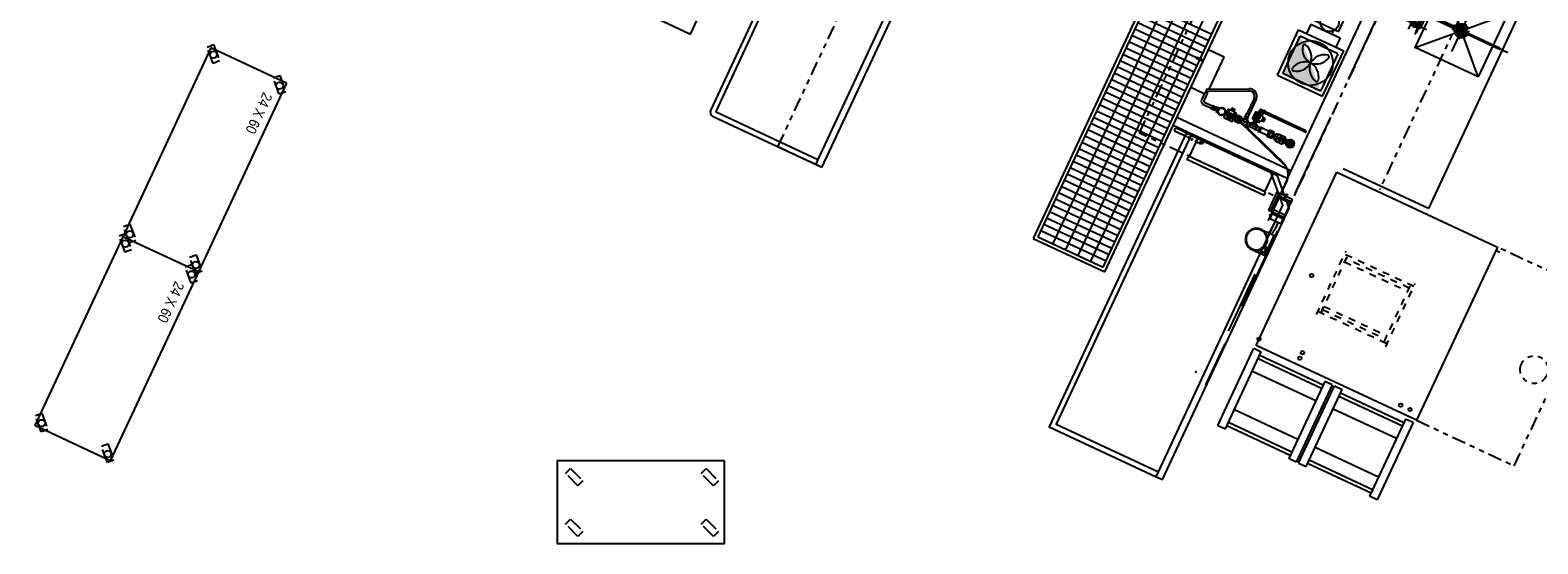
# Model space of a CAD drawing. Header units: inches. Extents: x -119 to 3951, y 0 to 4293.
# Tile 16 of 68: x -5 to 429, y 2940 to 3088. Entities that reach past the tile are written whole.
import ezdxf

# ---------------------------------------------------------------- set-up
doc = ezdxf.new("R2010")
doc.units = ezdxf.units.IN
doc.header["$LTSCALE"] = 48
doc.header["$MEASUREMENT"] = 0
for name, pattern in [('A1-DASH', [0.2383, 0.0833, -0.031, 0.031, -0.031, 0.031, -0.031]), ('CENTER', [2, 1.25, -0.25, 0.25, -0.25]), ('DASHED', [0.75, 0.5, -0.25]), ('HIDDEN', [0.375, 0.25, -0.125]), ('L-DASH', [0.1249, 0.0833, -0.0416]), ('S-DASH', [0.082, 0.041, -0.041])]:
    doc.linetypes.add(name, pattern=pattern)
for name, color, linetype in [('200', 2, 'CONTINUOUS'), ('201', 2, 'HIDDEN'), ('204', 6, 'CONTINUOUS'), ('205', 1, 'CENTER'), ('206', 1, 'DASHED'), ('550', 5, 'CONTINUOUS'), ('FS-CLRNC', 1, 'DASHED'), ('FS-DSH01', 1, 'S-DASH'), ('FS-DSH03', 1, 'L-DASH'), ('FS-DSHA1', 4, 'A1-DASH'), ('FS-EQBKD', 3, 'CONTINUOUS'), ('FS-EQCTR', 4, 'CONTINUOUS'), ('FS-EQDTL', 8, 'CONTINUOUS'), ('FS-EQPMT', 2, 'CONTINUOUS'), ('FS-HDS01', 6, 'A1-DASH')]:
    doc.layers.add(name, color=color, linetype=linetype)
doc.styles.add('TXT3', font='TXT', dxfattribs={"width": 0.9, "height": 3})

# ---------------------------------------------------------------- blocks, each defined once
blk = doc.blocks.new('CASTER')
at = {"layer": 'FS-DSH03'}
for p, q in [((-1.41, 1.41), (2.12, 4.95)), ((2.12, 4.95), (3.54, 3.54)), ((0, 0), (-1.41, 1.41)), ((3.54, 3.54), (0, 0))]:
    blk.add_line(p, q, dxfattribs=at)
blk = doc.blocks.new('S2460')
at = {"layer": 'FS-EQPMT'}
for p, q in [((0, 0), (60, 0)), ((0, 0), (0, -24)), ((60, 0), (60, -24)), ((0, -24), (60, -24))]:
    blk.add_line(p, q, dxfattribs=at)
for centre in [(1.5, -1.5), (58.5, -1.5), (1.5, -22.5), (58.5, -22.5)]:
    blk.add_circle(centre, 1, dxfattribs=at)
at = {"layer": 'FS-EQPMT', "style": 'TXT3', "width": 0.9}
blk.add_text('24 X 60', height=3, dxfattribs=at).set_placement((5, -5))
blk = doc.blocks.new('FSA015P')
at = {"layer": '200'}
for p, q in [((-5.01, 0), (-2.99, 0)), ((-5.01, 0), (-4.68, -0.15)), ((-2.99, 0), (-3.32, -0.15)), ((2.99, 0), (3.32, -0.15)), ((5.01, 0), (2.99, 0)), ((5.01, 0), (4.68, -0.15)), ((-6, -2.49), (-6, -2.24)), ((-6, -2.24), (-4.29, -2.24)), ((-6, -2.49), (-4.29, -2.49)), ((-3.18, -0.78), (-4.82, -0.78)), ((-4.82, -0.78), (-4.82, -1.3)), ((-4.82, -1.3), (-3.18, -1.3)), ((-4.7, -0.52), (-4.7, -0.15)), ((-4, -1.65), (-4.63, -2.01)), ((-4.63, -2.01), (-4.63, -2.73)), ((-4.63, -2.73), (-4, -3.09)), ((-4.55, -0.78), (-4.55, -0.52)), ((-4.54, -1.3), (-4.54, -1.96)), ((-4, -3.09), (-3.38, -2.73)), ((3.82, -1.76), (-3.82, -1.76)), ((-0.31, -2.98), (-3.8, -2.98)), ((-3.47, -1.3), (-3.47, -1.76)), ((-3.45, -0.78), (-3.45, -0.52)), ((-3.3, -0.52), (-3.3, -0.15)), ((-3.18, -0.78), (-3.18, -1.3)), ((-0.31, -2.37), (-0.31, -14.37)), ((0.31, -2.37), (0.31, -14.37)), ((0.31, -2.98), (3.8, -2.98)), ((3.18, -0.78), (3.18, -1.3)), ((3.18, -0.78), (4.82, -0.78)), ((4.82, -1.3), (3.18, -1.3)), ((3.3, -0.52), (3.3, -0.15)), ((4, -3.09), (3.38, -2.73)), ((3.45, -0.78), (3.45, -0.52)), ((3.47, -1.3), (3.47, -1.76)), ((4, -1.65), (4.63, -2.01)), ((4.63, -2.73), (4, -3.09)), ((6, -2.24), (4.29, -2.24)), ((6, -2.49), (4.29, -2.49)), ((4.54, -1.3), (4.54, -1.96)), ((4.55, -0.78), (4.55, -0.52)), ((4.63, -2.01), (4.63, -2.73)), ((4.7, -0.52), (4.7, -0.15)), ((4.82, -0.78), (4.82, -1.3)), ((6, -2.49), (6, -2.24))]:
    blk.add_line(p, q, dxfattribs=at)
blk.add_arc((0, -14.37), 0.438, 135.5847, 44.4153, dxfattribs=at)
at = {"layer": '204'}
for p, q in [((-3.3, -0.15), (-4.7, -0.15)), ((-3.3, -0.52), (-4.7, -0.52)), ((-3.38, -2.01), (-4, -1.65)), ((-3.38, -2.73), (-3.38, -2.01)), ((3.3, -0.15), (4.7, -0.15)), ((3.3, -0.52), (4.7, -0.52)), ((3.38, -2.01), (4, -1.65)), ((3.38, -2.73), (3.38, -2.01))]:
    blk.add_line(p, q, dxfattribs=at)
for centre, start, end in [((-4, -2.37), 203.5782, 156.4218), ((0, -2.37), 0, 180), ((4, -2.37), 23.5782, 336.4218), ((0, -14.37), 180, 0)]:
    blk.add_arc(centre, 0.312, start, end, dxfattribs=at)
at = {"layer": '205'}
for p, q in [((-6, 0), (6, 0)), ((-4, -4.75), (-4, 2)), ((0, 2), (0, -16.62)), ((4, -4.75), (4, 2)), ((-6.62, -2.37), (6.55, -2.37)), ((3.63, -0.52), (3.63, -0.15)), ((4.37, -0.52), (4.37, -0.15)), ((-2.46, -14.37), (2.37, -14.37))]:
    blk.add_line(p, q, dxfattribs=at)
blk.add_lwpolyline([(0.31, -2.84), (0.59, -2.37), (0.29, -1.86), (-0.29, -1.86), (-0.59, -2.37), (-0.31, -2.84)], dxfattribs=at)
blk = doc.blocks.new('sk-2020')
at = {"layer": 'FS-EQCTR'}
for p, q in [((-10, -20), (10, 0)), ((-10, 0), (10, -20)), ((-10, -20), (-10, 0)), ((-10, 0), (10, 0)), ((10, 0), (10, -20)), ((10, -20), (-10, -20))]:
    blk.add_line(p, q, dxfattribs=at)
blk.add_point((-10, 0), dxfattribs=at)
blk = doc.blocks.new('BAXTER BXA1G')
at = {"layer": 'FS-DSH01'}
for p, q in [((15.4375, -12), (35.5625, -12)), ((16.4375, -12), (16.4375, -34)), ((16.4375, -13), (34.5625, -13)), ((17.4375, -13), (17.4375, -33)), ((18.4375, -13), (18.4375, -33)), ((32.5625, -13), (32.5625, -33)), ((33.5625, -33), (33.5625, -13)), ((34.5625, -34), (34.5625, -12)), ((15.4375, -34), (35.5625, -34)), ((16.4375, -33), (34.5625, -33))]:
    blk.add_line(p, q, dxfattribs=at)
at = {"layer": 'FS-EQBKD'}
for centre in [(2, 0), (25, -6), (2, -13), (3.75, -13), (2, -45), (2, -48)]:
    blk.add_circle(centre, 0.5, dxfattribs=at)
at = {"layer": 'FS-EQPMT'}
for p, q in [((0, 0), (55, 0)), ((0, -51), (0, 0)), ((55, 0), (55, -51)), ((55, -51), (0, -51))]:
    blk.add_line(p, q, dxfattribs=at)
at = {"layer": 'FS-HDS01'}
for p, q in [((0, -51), (0, -82)), ((54, -51), (54, -52.25)), ((55, -82), (55, -51)), ((0, -82), (55, -82))]:
    blk.add_line(p, q, dxfattribs=at)
blk.add_circle((27.5, -75.5), 4, dxfattribs=at)
blk = doc.blocks.new('CRG008P')
at = {"layer": 'FS-EQPMT'}
for p, q in [((0, 0, -0.5022), (24.5, 0, -0.5022)), ((0, 0, -0.5022), (0, -2.4, -0.5022)), ((24.5, 0, -0.5022), (24.5, -2.4, -0.5022)), ((0, -2.4, -0.5022), (24.5, -2.4, -0.5022)), ((1.0625, -2.4, -0.5022), (1.0625, -22.5375, -0.5022)), ((2.1315, -2.4, -0.5022), (2.1315, -22.5375, -0.5022)), ((6.125, -2.4, -0.5022), (6.125, -22.5375, -0.5022)), ((18.375, -2.4, -0.5022), (18.375, -22.5375, -0.5022)), ((22.3685, -2.4, -0.5022), (22.3685, -22.5375, -0.5022)), ((23.4375, -2.4, -0.5022), (23.4375, -22.5375, -0.5022)), ((24.5, -22.5375, -0.5022), (0, -22.5375, -0.5022)), ((0, -24.9375, -0.5022), (0, -22.5375, -0.5022)), ((24.5, -24.9375, -0.5022), (0, -24.9375, -0.5022)), ((24.5, -24.9375, -0.5022), (24.5, -22.5375, -0.5022))]:
    blk.add_line(p, q, dxfattribs=at)
blk = doc.blocks.new('CIK272P')
at = {"layer": '550'}
for p, q in [((90.53, -5.75), (90.53, -17.75)), ((90.53, -5.75), (102.37, -5.75)), ((102.37, -5.75), (102.37, -17.75)), ((102.37, -17.75), (90.53, -17.75))]:
    blk.add_line(p, q, dxfattribs=at)
blk.add_solid([(90.53, -17.75), (102.37, -5.75), (102.37, -17.75)], dxfattribs=at)
at = {"layer": 'FS-CLRNC'}
blk.add_line((0, 0), (192.98, 0), dxfattribs=at)
at = {"layer": 'FS-EQDTL'}
for p, q in [((134, -3.56), (134, 0)), ((134, 0), (139.75, 0)), ((134.75, -3.56), (134.75, 0)), ((139.75, 0), (141.75, 0)), ((139.75, -3.56), (139.75, 0)), ((140.25, -3.5), (140.25, 0)), ((141.75, -3.5), (141.75, 0)), ((145.69, 0), (152.07, 0)), ((145.69, -4.44), (145.69, 0)), ((152.07, -4.44), (152.07, 0)), ((134, -1.69), (133.44, -1.69)), ((133.44, -2.31), (133.44, -1.69)), ((134, -2), (133.44, -2)), ((134, -2.31), (133.44, -2.31)), ((134, -4.88), (134, -3.81)), ((139.75, -4), (134, -4)), ((139.75, -4.12), (134, -4.12)), ((134.75, -4), (134.75, -3.81)), ((139, -3.56), (139, 0)), ((139, -4), (139, -3.81)), ((139.75, -3.5), (141.75, -3.5)), ((139.75, -4.88), (139.75, -3.81)), ((140.75, -3.5), (140.75, -3.56)), ((140.75, -3.81), (140.75, -3.88)), ((140.75, -3.88), (141.25, -3.88)), ((140.88, -3.5), (140.88, -3.56)), ((140.88, -3.81), (140.88, -3.88)), ((141.13, -3.56), (141.13, -3.5)), ((141.13, -3.88), (141.13, -3.81)), ((141.25, -3.56), (141.25, -3.5)), ((141.25, -3.88), (141.25, -3.81)), ((141.75, -0.88), (143.86, -0.88)), ((141.75, -1.75), (143.86, -1.75)), ((145.69, -0.38), (152.07, -0.38)), ((149.69, -1.25), (149.69, -0.38)), ((149.69, -1.25), (150.01, -1.47)), ((151.02, -2.16), (151.69, -2.62)), ((151.69, -2.62), (152.07, -2.62)), ((84.76, -8.29), (65.26, -8.29)), ((84.76, -8.29), (84.76, -38.04)), ((86.08, -7.16), (89.07, -7.16)), ((86.08, -16.41), (86.08, -7.16)), ((103.45, -4.6), (89.07, -4.6)), ((89.07, -18.98), (89.07, -4.6)), ((103.45, -18.98), (103.45, -4.6)), ((114.51, -4.79), (114.51, -17.77)), ((115.01, -4.79), (115.01, -17.77)), ((118.69, -7.14), (118.69, -7.49)), ((118.77, -7.08), (118.96, -7.11)), ((118.77, -7.55), (118.96, -7.51)), ((119.13, -6.43), (118.88, -6.68)), ((118.88, -7.94), (119.13, -8.19)), ((118.89, -6.78), (119.06, -6.89)), ((118.89, -7.85), (119.06, -7.73)), ((119.02, -7.18), (119.02, -7.45)), ((119.04, -6.31), (119.04, -6.37)), ((119.12, -6.31), (119.04, -6.31)), ((119.04, -6.52), (119.04, -6.56)), ((119.3, -6.56), (119.04, -6.56)), ((119.3, -8.06), (119.04, -8.06)), ((119.04, -8.1), (119.04, -8.06)), ((119.04, -8.31), (119.04, -8.25)), ((119.12, -8.31), (119.04, -8.31)), ((119.1, -6.56), (119.1, -6.9)), ((119.1, -7.72), (119.1, -8.06)), ((119.33, -6.69), (119.14, -6.88)), ((119.14, -7.74), (119.33, -7.93)), ((119.22, -6.44), (119.34, -6.61)), ((119.22, -8.18), (119.34, -8.01)), ((119.23, -8.37), (119.23, -8.77)), ((119.49, -7.16), (119.32, -6.87)), ((119.49, -7.47), (119.32, -7.76)), ((120, -6.31), (119.52, -6.31)), ((119.52, -6.32), (119.56, -6.52)), ((119.52, -8.3), (119.56, -8.11)), ((120, -8.31), (119.52, -8.31)), ((119.93, -6.24), (119.59, -6.24)), ((119.76, -7), (119.59, -6.71)), ((119.76, -7.62), (119.59, -7.91)), ((119.93, -8.38), (119.59, -8.38)), ((119.92, -6.56), (119.6, -6.56)), ((119.92, -8.06), (119.6, -8.06)), ((119.9, -6.57), (119.62, -6.57)), ((119.9, -8.06), (119.62, -8.06)), ((120, -6.32), (119.96, -6.52)), ((120, -8.3), (119.96, -8.11)), ((125.7, -6.42), (120.01, -22.86)), ((120.03, -7.16), (120.36, -7.16)), ((120.03, -7.47), (120.36, -7.47)), ((120.3, -6.44), (120.18, -6.61)), ((120.3, -8.18), (120.18, -8.01)), ((120.19, -6.69), (120.38, -6.88)), ((120.38, -7.74), (120.19, -7.93)), ((120.48, -6.56), (120.21, -6.56)), ((120.48, -8.06), (120.21, -8.06)), ((125.93, -6.51), (120.25, -22.94)), ((120.29, -8.37), (120.29, -8.77)), ((120.39, -6.43), (120.64, -6.68)), ((120.64, -7.94), (120.39, -8.19)), ((120.48, -6.31), (120.4, -6.31)), ((120.48, -8.31), (120.4, -8.31)), ((120.42, -6.56), (120.42, -6.9)), ((120.42, -7.72), (120.42, -8.06)), ((120.63, -6.78), (120.46, -6.89)), ((120.63, -7.85), (120.46, -7.73)), ((120.48, -6.31), (120.48, -6.37)), ((120.48, -6.52), (120.48, -6.56)), ((120.48, -8.1), (120.48, -8.06)), ((120.48, -8.31), (120.48, -8.25)), ((120.5, -7.18), (120.5, -7.45)), ((120.75, -7.08), (120.55, -7.11)), ((120.75, -7.55), (120.55, -7.51)), ((120.83, -7.14), (120.83, -7.49)), ((135.44, -8.04), (129.26, -8.04)), ((134, -4.88), (139.75, -4.88)), ((135.44, -7.79), (135.44, -32.29)), ((136.44, -7.79), (135.44, -7.79)), ((136.44, -7.79), (136.44, -32.29)), ((85.07, -9.8), (86.08, -9.8)), ((118.63, -11.52), (118.63, -9.27)), ((120.88, -9.27), (118.63, -9.27)), ((120.88, -11.52), (118.63, -11.52)), ((118.76, -12.84), (118.76, -14.28)), ((120.76, -12.84), (118.76, -12.84)), ((120.76, -12.96), (118.76, -12.96)), ((118.95, -11.52), (118.95, -12.27)), ((120.57, -12.27), (118.95, -12.27)), ((120.45, -8.77), (119.07, -8.77)), ((119.07, -9.27), (119.07, -8.77)), ((119.2, -12.27), (119.2, -12.77)), ((120.32, -12.77), (119.2, -12.77)), ((119.23, -8.77), (120.29, -8.77)), ((119.23, -12.77), (120.28, -12.77)), ((119.23, -12.77), (120.29, -12.77)), ((119.23, -12.84), (119.23, -12.77)), ((119.23, -13.89), (119.23, -12.96)), ((119.26, -12.77), (120.26, -12.77)), ((119.76, -11.52), (119.76, -12.27)), ((120.28, -12.84), (120.28, -12.77)), ((120.28, -13.89), (120.28, -12.96)), ((120.32, -12.27), (120.32, -12.77)), ((120.45, -9.27), (120.45, -8.77)), ((120.57, -11.52), (120.57, -12.27)), ((120.76, -12.84), (120.76, -14.28)), ((120.88, -11.52), (120.88, -9.27)), ((86.08, -16.41), (89.07, -16.41)), ((117.34, -16.79), (116.34, -16.79)), ((116.34, -16.79), (116.34, -17.42)), ((117.34, -16.79), (117.34, -17.42)), ((119.04, -14.28), (118.76, -14.28)), ((119.04, -13.89), (119.04, -14.33)), ((119.04, -13.89), (120.48, -13.89)), ((119.04, -14.33), (120.48, -14.33)), ((119.04, -17.2), (119.04, -16.77)), ((119.04, -16.77), (120.48, -16.77)), ((119.04, -17.2), (120.48, -17.2)), ((119.07, -16.77), (119.07, -14.33)), ((119.23, -17.2), (120.28, -17.2)), ((119.23, -17.95), (119.23, -17.2)), ((119.76, -13.89), (119.76, -14.33)), ((119.76, -17.2), (119.76, -16.77)), ((120.28, -17.95), (120.28, -17.2)), ((120.45, -14.33), (120.45, -16.77)), ((120.48, -13.89), (120.48, -14.33)), ((120.76, -14.28), (120.48, -14.28)), ((120.48, -17.2), (120.48, -16.77)), ((103.45, -18.98), (89.07, -18.98)), ((112.36, -21.56), (117.07, -21.56)), ((114.31, -18.27), (114.31, -17.77)), ((115.18, -17.77), (114.31, -17.77)), ((115.18, -18.27), (114.31, -18.27)), ((114.43, -19.02), (114.43, -18.27)), ((115.06, -18.52), (114.43, -18.52)), ((114.53, -18.27), (114.53, -17.77)), ((114.59, -18.52), (114.59, -18.98)), ((115.19, -19.33), (114.74, -19.33)), ((115.19, -19.17), (114.78, -19.17)), ((114.9, -18.52), (114.9, -18.8)), ((114.96, -18.27), (114.96, -17.77)), ((115.19, -18.86), (114.96, -18.86)), ((115.06, -18.67), (115.06, -18.27)), ((115.19, -18.7), (115.09, -18.7)), ((115.18, -18.27), (115.18, -17.77)), ((115.24, -18.61), (115.19, -18.7)), ((115.24, -19.42), (115.19, -19.33)), ((115.24, -19.42), (115.24, -18.61)), ((115.43, -18.61), (115.24, -18.61)), ((115.43, -19.42), (115.24, -19.42)), ((115.68, -18.45), (115.43, -18.45)), ((115.43, -19.57), (115.43, -18.46)), ((115.43, -18.61), (115.43, -19.42)), ((115.68, -19.57), (115.43, -19.57)), ((115.68, -19.92), (115.68, -18.1)), ((116.21, -17.42), (115.87, -18.76)), ((115.93, -17.85), (116.1, -17.85)), ((115.93, -20.17), (117.74, -20.17)), ((116.21, -17.42), (117.46, -17.42)), ((116.21, -17.51), (117.46, -17.51)), ((118.01, -21.52), (117.07, -21.52)), ((117.07, -22.27), (117.07, -21.52)), ((117.46, -17.42), (117.81, -18.76)), ((117.58, -17.85), (117.74, -17.85)), ((117.99, -19.92), (117.99, -18.1)), ((117.99, -18.45), (118.24, -18.45)), ((117.99, -19.57), (118.24, -19.57)), ((118.07, -22.36), (118.07, -21.42)), ((118.07, -21.42), (118.32, -21.42)), ((118.32, -21.64), (118.07, -21.64)), ((118.24, -19.57), (118.24, -18.46)), ((118.74, -18.6), (118.24, -18.6)), ((118.24, -18.6), (118.24, -19.44)), ((118.74, -19.44), (118.24, -19.44)), ((118.32, -21.42), (118.32, -22.36)), ((118.32, -21.48), (118.7, -21.48)), ((118.7, -18.45), (118.7, -19.58)), ((118.92, -18.45), (118.7, -18.45)), ((118.7, -19.39), (118.7, -18.64)), ((118.7, -19.58), (118.92, -19.58)), ((118.7, -22.45), (118.7, -21.33)), ((118.7, -21.33), (118.92, -21.33)), ((118.7, -21.52), (118.7, -22.27)), ((118.92, -19.58), (118.92, -18.45)), ((118.92, -18.52), (119.2, -18.52)), ((118.92, -19.52), (119.2, -19.52)), ((118.92, -21.33), (118.92, -22.45)), ((118.92, -21.39), (119.2, -21.39)), ((120.45, -17.95), (119.07, -17.95)), ((119.07, -17.95), (119.07, -18.17)), ((119.07, -18.17), (120.45, -18.17)), ((119.07, -19.86), (120.45, -19.86)), ((119.07, -20.08), (119.07, -19.86)), ((120.45, -20.08), (119.07, -20.08)), ((119.07, -20.83), (119.07, -21.05)), ((120.45, -20.83), (119.07, -20.83)), ((119.07, -21.05), (120.45, -21.05)), ((119.2, -18.52), (119.2, -18.17)), ((119.2, -19.52), (119.2, -19.86)), ((119.2, -21.39), (119.2, -21.05)), ((119.23, -17.95), (120.28, -17.95)), ((119.23, -20.83), (119.23, -20.08)), ((120.26, -17.95), (119.26, -17.95)), ((120.28, -20.83), (120.28, -20.08)), ((120.32, -18.17), (120.32, -19.86)), ((120.32, -22.73), (120.32, -21.05)), ((120.45, -18.17), (120.45, -17.95)), ((120.45, -19.86), (120.45, -20.08)), ((120.45, -21.05), (120.45, -20.83)), ((115.68, -35.61), (110.49, -24.69)), ((116.28, -35.45), (111.05, -24.46)), ((112.36, -22.22), (117.07, -22.22)), ((118.01, -22.27), (117.07, -22.27)), ((117.53, -25.89), (118.16, -25.89)), ((117.53, -26.89), (117.53, -25.89)), ((118.32, -22.14), (118.07, -22.14)), ((118.32, -22.36), (118.07, -22.36)), ((118.16, -25.77), (119.5, -25.42)), ((118.16, -25.77), (118.16, -27.02)), ((118.25, -25.77), (118.25, -27.02)), ((118.32, -21.89), (118.7, -21.89)), ((118.32, -22.3), (118.7, -22.3)), ((118.36, -25.3), (118.36, -25.71)), ((120.84, -25), (118.66, -25)), ((118.92, -22.45), (118.7, -22.45)), ((120.76, -23.17), (118.76, -23.17)), ((118.76, -23.17), (118.76, -24.6)), ((120.76, -23.29), (118.76, -23.29)), ((119.23, -24.6), (118.76, -24.6)), ((118.92, -22.39), (119.2, -22.39)), ((119.07, -22.95), (119.07, -22.73)), ((119.07, -22.73), (120.45, -22.73)), ((120.45, -22.95), (119.07, -22.95)), ((119.08, -25), (119.08, -24.7)), ((120.43, -24.7), (119.09, -24.7)), ((119.2, -22.39), (119.2, -22.73)), ((119.23, -22.95), (120.28, -22.95)), ((119.23, -23.17), (119.23, -22.95)), ((119.23, -24.7), (119.23, -23.29)), ((120.26, -22.95), (119.26, -22.95)), ((119.62, -23.5), (119.43, -23.97)), ((119.43, -23.97), (119.9, -24.15)), ((120.08, -23.69), (119.62, -23.5)), ((119.77, -23.29), (119.68, -23.53)), ((119.9, -22.81), (119.71, -23.27)), ((119.71, -23.27), (120.18, -23.46)), ((120.02, -22.85), (119.83, -23.32)), ((120.36, -22.99), (119.9, -22.81)), ((119.9, -24.15), (120.08, -23.69)), ((120.03, -23.67), (120.12, -23.43)), ((120.06, -23.41), (120.25, -22.95)), ((120.18, -23.46), (120.36, -22.99)), ((120.28, -23.17), (120.28, -22.95)), ((120.28, -24.7), (120.28, -23.29)), ((120.76, -24.6), (120.28, -24.6)), ((120.43, -25), (120.43, -24.7)), ((120.45, -22.73), (120.45, -22.95)), ((120.76, -23.17), (120.76, -24.6)), ((121.14, -25.3), (121.14, -27.48)), ((117.53, -26.89), (118.16, -26.89)), ((118.16, -27.02), (119.5, -27.36)), ((118.36, -27.07), (118.36, -27.48)), ((120.84, -27.78), (118.66, -27.78)), ((119.08, -27.78), (119.08, -28.08)), ((119.23, -28.08), (119.08, -28.08)), ((119.1, -30.58), (119.1, -30)), ((120.43, -28.08), (120.29, -28.08)), ((120.42, -30.58), (120.42, -30)), ((120.43, -27.78), (120.43, -28.08)), ((129.52, -31.36), (129.52, -30.28)), ((130.52, -31.3), (130.52, -30.28)), ((119.1, -30.58), (120.42, -30.58)), ((119.23, -31.45), (120.29, -31.45)), ((119.23, -32.11), (119.23, -31.45)), ((119.23, -32.11), (120.29, -32.11)), ((119.29, -30.83), (119.29, -31.14)), ((119.29, -30.83), (120.23, -30.83)), ((119.29, -31.14), (120.23, -31.14)), ((119.32, -30.58), (119.32, -30.83)), ((119.32, -31.14), (119.32, -31.45)), ((119.38, -34.74), (119.38, -32.11)), ((119.76, -31.14), (119.76, -30.83)), ((119.76, -32.11), (119.76, -31.45)), ((120.13, -34.74), (120.13, -32.11)), ((120.2, -30.58), (120.2, -30.83)), ((120.2, -31.14), (120.2, -31.45)), ((120.23, -30.83), (120.23, -31.14)), ((120.29, -32.11), (120.29, -31.45)), ((129.52, -30.92), (129.26, -30.92)), ((129.32, -31.79), (129.26, -31.79)), ((129.26, -32.04), (135.44, -32.04)), ((129.52, -34.39), (129.26, -34.39)), ((129.32, -30.92), (129.32, -31.23)), ((129.32, -31.6), (129.32, -32.25)), ((129.52, -31.72), (129.32, -31.72)), ((129.52, -31.76), (129.32, -31.76)), ((129.32, -32.62), (129.32, -33.31)), ((129.52, -33.55), (129.32, -33.55)), ((129.32, -33.71), (129.32, -34.35)), ((129.52, -34.35), (129.32, -34.35)), ((129.44, -31.76), (129.44, -32.08)), ((129.44, -32.45), (129.44, -32.91)), ((129.44, -32.91), (129.52, -32.91)), ((129.52, -32.62), (129.52, -31.84)), ((129.52, -33.76), (129.52, -33.01)), ((129.52, -34.93), (129.52, -34.19)), ((129.89, -30.83), (129.65, -30.83)), ((129.82, -34.65), (129.65, -34.65)), ((130.4, -30.83), (130.11, -30.83)), ((130.4, -34.65), (130.17, -34.65)), ((130.76, -30.92), (130.52, -30.92)), ((130.76, -31.72), (130.52, -31.72)), ((130.82, -31.76), (130.52, -31.76)), ((130.52, -32.52), (130.52, -31.84)), ((130.52, -33.72), (130.52, -33.04)), ((130.76, -33.55), (130.52, -33.55)), ((130.52, -34.93), (130.52, -34.19)), ((130.76, -34.35), (130.52, -34.35)), ((130.82, -34.39), (130.52, -34.39)), ((130.76, -30.63), (130.76, -31.03)), ((130.82, -30.63), (130.76, -30.63)), ((130.76, -31.3), (130.76, -31.76)), ((130.82, -31.44), (130.76, -31.44)), ((130.82, -33.26), (130.76, -33.26)), ((130.76, -33.26), (130.76, -33.61)), ((130.76, -33.94), (130.76, -34.35)), ((130.82, -34.06), (130.76, -34.06)), ((130.82, -30.63), (130.82, -31.02)), ((130.82, -31.3), (130.82, -31.76)), ((130.82, -33.26), (130.82, -33.61)), ((130.82, -33.94), (130.82, -34.39)), ((135.44, -32.29), (136.44, -32.29)), ((105.26, -35.04), (105.26, -40.04)), ((115.41, -35.04), (105.26, -35.04)), ((116.44, -35.04), (116.08, -35.04)), ((116.63, -35.04), (116.08, -35.04)), ((116.82, -34.99), (119.13, -34.99)), ((116.82, -35.74), (119.13, -35.74)), ((117.26, -35.74), (117.26, -40.04)), ((129.52, -38.98), (129.52, -35.1)), ((130.4, -35.66), (129.65, -35.66)), ((130.52, -38.98), (130.52, -35.1)), ((108.63, -40.04), (108.63, -42)), ((109.01, -40.04), (109.01, -42)), ((130.4, -39.1), (129.65, -39.1))]:
    blk.add_line(p, q, dxfattribs=at)
at = {"layer": 'FS-EQDTL', "lineweight": 5}
for p, q in [((129.71, -3.56), (142.31, -3.56)), ((129.71, -3.81), (142.31, -3.81))]:
    blk.add_line(p, q, dxfattribs=at)
at = {"layer": 'FS-EQDTL'}
for points in [[(129.52, -30.28, -0.184442), (129.55, -30.21, -0.102206), (129.67, -30.12, -0.061136), (129.82, -30.07, -0.010954), (129.87, -30.06, -0.047431)], [(130.18, -30.06, -0.011224), (130.23, -30.07, -0.061136), (130.38, -30.12, -0.102206), (130.49, -30.21, -0.184442), (130.52, -30.28, -0.146731)], [(129.52, -30.92, -0.184442), (129.55, -30.84, -0.102206), (129.67, -30.76, -0.061136), (129.82, -30.71, -0.014269), (129.88, -30.7, -0.047431)], [(129.73, -30.83, -0.037389), (129.82, -30.8, -0.020466), (129.91, -30.79, -0.047431)], [(130.1, -30.79, -0.030537), (130.23, -30.8, -0.037389), (130.32, -30.83, -0.102206)], [(130.16, -30.7, -0.014987), (130.23, -30.71, -0.061136), (130.38, -30.76, -0.102206), (130.49, -30.84, -0.184442), (130.52, -30.92, -0.184442)]]:
    blk.add_lwpolyline(points, format="xyb", dxfattribs=at)
for centre, radius in [((150.82, -1.38), 0.813), ((150.19, -1.38), 0.125), ((150.82, -0.75), 0.125), ((150.82, -2), 0.125), ((151.44, -1.38), 0.125), ((96.26, -11.79), 6.44), ((119.76, -7.31), 1.19), ((119.76, -7.31), 0.125), ((83.27, -11.79), 2.69), ((118.79, -9.42), 0.125), ((118.79, -11.37), 0.125), ((119.76, -10.39), 0.625), ((119.76, -10.39), 0.375), ((119.76, -10.39), 0.125), ((120.73, -9.42), 0.125), ((120.73, -11.37), 0.125), ((116.84, -19.01), 0.688), ((116.84, -19.01), 0.312), ((116.84, -19.01), 0.156), ((119.75, -26.39), 0.688), ((119.76, -23.83), 0.25), ((119.76, -23.83), 0.25), ((119.76, -29.08), 1.13), ((119.76, -29.08), 0.969), ((119.75, -26.39), 0.312), ((119.75, -26.39), 0.156)]:
    blk.add_circle(centre, radius, dxfattribs=at)
at = {"layer": 'FS-EQDTL', "lineweight": 5}
for centre, radius, start, end in [((129.71, -7.81), 4.25, 90, 160.9245), ((129.71, -7.81), 4, 90, 160.9245), ((142.31, -3.69), 0.125, 270, 90)]:
    blk.add_arc(centre, radius, start, end, dxfattribs=at)
at = {"layer": 'FS-EQDTL'}
for centre, radius, start, end in [((143.86, -5.88), 5, 68.5635, 90), ((143.86, -5.88), 4.12, 63.7049, 90), ((148.88, -4.44), 3.19, 69.9218, 41.0611), ((148.88, -4.44), 3.12, 68.6152, 46.5399), ((148.88, -4.44), 3, 66.7338, 48.627), ((92.62, -8.15), 0.5, 76.4143, 193.5857), ((96.63, -7.18), 4.63, 193.5857, 265.4322), ((91.65, -12.16), 4.63, 4.5678, 76.4143), ((100.87, -12.16), 4.63, 103.5857, 175.4322), ((95.89, -7.18), 4.63, 274.5678, 346.4143), ((99.9, -8.15), 0.5, 346.4143, 103.5857), ((114.76, -4.79), 0.25, 0, 180), ((118.75, -7.14), 0.0625, 79.0515, 180), ((118.75, -7.49), 0.0625, 180, 280.9485), ((118.93, -6.72), 0.0625, 135, 235.9485), ((118.93, -7.9), 0.0625, 124.0515, 225), ((118.95, -7.18), 0.0625, 0, 79.0515), ((118.95, -7.45), 0.0625, 280.9485, 0), ((119.09, -6.84), 0.0625, 235.9485, 315), ((119.09, -7.79), 0.0625, 45, 124.0515), ((119.17, -6.48), 0.0625, 34.0515, 135), ((119.76, -7.31), 0.625, 134.4775, 225.5225), ((119.17, -8.15), 0.0625, 225, 325.9485), ((119.29, -6.65), 0.0625, 315, 34.0515), ((119.29, -7.98), 0.0625, 325.9485, 45), ((119.76, -7.31), 0.312, 150, 210), ((119.59, -6.31), 0.0625, 90, 190.9485), ((119.59, -8.32), 0.0625, 169.0515, 270), ((119.62, -6.5), 0.0625, 190.9485, 270), ((119.62, -8.12), 0.0625, 90, 169.0515), ((119.76, -7.31), 0.625, 14.4775, 105.5225), ((119.76, -7.31), 0.625, 254.4775, 345.5225), ((119.76, -7.31), 0.312, 30, 90), ((119.76, -7.31), 0.312, 270, 330), ((119.9, -6.5), 0.0625, 270, 349.0515), ((119.9, -8.12), 0.0625, 10.9485, 90), ((119.93, -6.31), 0.0625, 349.0515, 90), ((119.93, -8.32), 0.0625, 270, 10.9485), ((120.23, -6.65), 0.0625, 145.9485, 225), ((120.23, -7.98), 0.0625, 135, 214.0515), ((120.35, -6.48), 0.0625, 45, 145.9485), ((120.35, -8.15), 0.0625, 214.0515, 315), ((120.43, -6.84), 0.0625, 225, 304.0515), ((120.43, -7.79), 0.0625, 55.9485, 135), ((120.57, -7.18), 0.0625, 100.9485, 180), ((120.57, -7.45), 0.0625, 180, 259.0515), ((120.59, -6.72), 0.0625, 304.0515, 45), ((120.59, -7.9), 0.0625, 315, 55.9485), ((120.76, -7.14), 0.0625, 0, 100.9485), ((120.76, -7.49), 0.0625, 259.0515, 0), ((96.63, -16.4), 4.63, 94.5678, 166.4143), ((91.65, -11.42), 4.63, 283.5857, 355.4322), ((100.87, -11.42), 4.63, 184.5678, 256.4143), ((95.89, -16.4), 4.63, 13.5857, 85.4322), ((92.62, -15.43), 0.5, 166.4143, 283.5857), ((99.9, -15.43), 0.5, 256.4143, 13.5857), ((112.36, -23.69), 2.12, 89.9999, 208.2632), ((114.74, -19.02), 0.312, 180, 270), ((114.78, -18.98), 0.188, 180, 270), ((114.96, -18.8), 0.0625, 180, 270), ((115.09, -18.67), 0.0312, 180, 270), ((115.93, -18.1), 0.25, 90, 180), ((115.93, -19.92), 0.25, 180, 270), ((116.84, -19.01), 1, 165.6707, 14.3293), ((117.74, -18.1), 0.25, 0, 90), ((117.74, -19.92), 0.25, 270, 0), ((118.01, -21.58), 0.0625, 359.9999, 89.9999), ((119.17, -19.02), 0.501, 273.1314, 86.8686), ((119.17, -21.89), 0.501, 273.1314, 86.8686), ((112.36, -23.72), 1.5, 89.9999, 209.5048), ((118.01, -22.2), 0.0625, 270.0001, 0.0001), ((118.66, -25.3), 0.3, 90, 180), ((119.75, -26.39), 1, 255.6707, 104.3293), ((120.84, -25.3), 0.3, 0, 90), ((118.66, -27.48), 0.3, 180, 270), ((120.84, -27.48), 0.3, 270, 0), ((129.65, -30.95), 0.125, 90, 180), ((129.65, -34.78), 0.125, 90, 180), ((130.4, -30.95), 0.125, 0, 90), ((130.4, -34.78), 0.125, 0, 90), ((115.95, -35.42), 0.328, 215.3678, 355.4885), ((116.82, -35.36), 0.375, 90, 270), ((119.13, -34.74), 1, 270, 0), ((119.13, -34.74), 0.25, 270, 0), ((129.65, -35.54), 0.125, 180, 270), ((129.65, -38.98), 0.125, 180, 270), ((130.4, -35.54), 0.125, 270, 0), ((130.4, -38.98), 0.125, 270, 0), ((108.82, -42), 0.188, 180, 0)]:
    blk.add_arc(centre, radius, start, end, dxfattribs=at)
blk.add_point((119.76, -6.31), dxfattribs=at)
blk.add_point((119.76, -6.31), dxfattribs=at)
at = {"layer": 'FS-EQPMT'}
for p, q in [((63.26, -3.79), (129.26, -3.79)), ((126.76, -3.79), (126.76, -40.04)), ((129.26, -3.79), (129.26, -40.04)), ((129.26, -40.04), (63.26, -40.04))]:
    blk.add_line(p, q, dxfattribs=at)
blk.add_point((190.76, -4.1), dxfattribs=at)
blk = doc.blocks.new('FSA029P')
at = {"layer": '201'}
for p, q in [((-0.75, 2.52), (0.75, 2.52)), ((-0.75, 2.14), (-0.75, 2.52)), ((0.75, 2.14), (-0.75, 2.14)), ((-0.62, 2.14), (-0.62, 1.9)), ((0.62, 2.14), (0.62, 1.9)), ((0.75, 2.52), (0.75, 2.14)), ((-0.19, -1.99), (-0.19, -12)), ((0.19, -1.99), (0.19, -12))]:
    blk.add_line(p, q, dxfattribs=at)
blk.add_circle((0, 0), 2, dxfattribs=at)
blk.add_arc((0, -12), 0.188, 180, 0, dxfattribs=at)
at = {"layer": '204'}
for p, q in [((-6.59, 0), (6.59, 0)), ((-2, 0), (2, 0)), ((1.5, 0), (-1.5, 0)), ((1.41, 0.5), (-1.41, 0.5)), ((-1.37, -0.6), (-1.37, 0.6)), ((1.12, 1), (-1.12, 1)), ((-0.87, -1.22), (-0.87, 1.22)), ((-0.38, 2.14), (-0.38, 2.52)), ((-0.38, -1.45), (-0.38, 1.45)), ((0.13, -1.49), (0.13, 1.49)), ((0.38, 2.52), (0.38, 2.14)), ((0.62, -1.36), (0.62, 1.36)), ((1.13, -0.99), (1.13, 0.99)), ((1.41, -0.5), (-1.41, -0.5)), ((1.12, -1), (-1.12, -1))]:
    blk.add_line(p, q, dxfattribs=at)
blk.add_circle((0, 0), 1.5, dxfattribs=at)
at = {"layer": '205'}
blk.add_line((0, 11.31), (0, -14.76), dxfattribs=at)

msp = doc.modelspace()

# ---------------------------------------------------------------- linework, layer by layer
at = {"layer": '200'}
for p, q in [((236.29, 3162.87), (190.63, 3064.97)), ((237.65, 3162.24), (192.15, 3064.67)), ((262.03, 3137.63), (220.81, 3049.24)), ((222.63, 3048.39), (263.84, 3136.78)), ((221.45, 3050.6), (192.33, 3064.18)), ((222.63, 3048.39), (191.36, 3062.97))]:
    msp.add_line(p, q, dxfattribs=at)
for centre, radius in [((191.99, 3064.33), 1.5), ((192.49, 3064.52), 0.375)]:
    msp.add_arc(centre, radius, 155, 245, dxfattribs=at)
at = {"layer": '206'}
msp.add_line((339.67, 3001.29), (347.28, 3017.61), dxfattribs=at)
at = {"layer": 'FS-DSHA1'}
for p, q in [((209.94, 3054.31), (249.03, 3138.14)), ((411.03, 3101.78), (383.14, 3041.97)), ((222.63, 3048.39), (209.94, 3054.31))]:
    msp.add_line(p, q, dxfattribs=at)
at = {"layer": 'FS-EQCTR'}
for p, q in [((424.2, 3094.54), (397.16, 3036.54)), ((397.16, 3036.54), (372.69, 3047.95))]:
    msp.add_line(p, q, dxfattribs=at)
msp.add_lwpolyline([(318.86, 2959.36), (320.67, 2958.51), (357.12, 3036.67), (353.73, 3045.97), (327.45, 3058.23), (288.05, 2973.73), (318.86, 2959.36), (355.31, 3037.52), (351.92, 3046.82), (328.81, 3057.6), (290.04, 2974.45), (319.5, 2960.72)], dxfattribs=at)
msp.add_lwpolyline([(194.47, 2964.02), (194.47, 2940.02), (146.47, 2940.02), (146.47, 2964.02)], close=True, dxfattribs=at)
at = {"layer": 'FS-EQPMT'}
for p, q in [((184.79, 3086.78), (308.35, 3351.76)), ((381.06, 3237.32), (283.43, 3027.97)), ((381.54, 3236), (284.76, 3028.45)), ((303.57, 3019.68), (400.35, 3227.23)), ((304.05, 3018.36), (401.68, 3227.71)), ((164.17, 3096.39), (184.79, 3086.78)), ((283.43, 3027.97), (304.05, 3018.36)), ((284.76, 3028.45), (303.57, 3019.68))]:
    msp.add_line(p, q, dxfattribs=at)
at = {"layer": 'FS-EQPMT', "color": 8}
for p, q in [((385.85, 3233.99), (289.07, 3026.45)), ((389.47, 3232.3), (292.69, 3024.76)), ((393.1, 3230.61), (296.32, 3023.07)), ((396.72, 3228.92), (299.94, 3021.38)), ((316.04, 3095.52), (334.84, 3086.75)), ((313.5, 3090.08), (332.31, 3081.31)), ((314.35, 3091.9), (333.15, 3083.13)), ((315.19, 3093.71), (334, 3084.94)), ((311.81, 3086.46), (330.62, 3077.69)), ((312.66, 3088.27), (331.46, 3079.5)), ((309.27, 3081.02), (328.08, 3072.25)), ((310.12, 3082.83), (328.93, 3074.06)), ((310.96, 3084.65), (329.77, 3075.88)), ((307.58, 3077.39), (326.39, 3068.63)), ((308.43, 3079.21), (327.23, 3070.44)), ((305.89, 3073.77), (324.7, 3065)), ((306.74, 3075.58), (325.54, 3066.81)), ((303.36, 3068.33), (322.16, 3059.56)), ((304.2, 3070.14), (323.01, 3061.37)), ((305.05, 3071.96), (323.85, 3063.19)), ((301.67, 3064.71), (320.47, 3055.94)), ((302.51, 3066.52), (321.32, 3057.75)), ((299.98, 3061.08), (318.78, 3052.31)), ((300.82, 3062.89), (319.63, 3054.12)), ((297.44, 3055.64), (316.25, 3046.87)), ((298.29, 3057.46), (317.09, 3048.69)), ((299.13, 3059.27), (317.94, 3050.5)), ((295.75, 3052.02), (314.56, 3043.25)), ((296.6, 3053.83), (315.4, 3045.06)), ((293.21, 3046.58), (312.02, 3037.81)), ((294.06, 3048.39), (312.87, 3039.62)), ((294.91, 3050.21), (313.71, 3041.44)), ((291.52, 3042.95), (310.33, 3034.19)), ((292.37, 3044.77), (311.18, 3036)), ((289.83, 3039.33), (308.64, 3030.56)), ((290.68, 3041.14), (309.48, 3032.37)), ((287.3, 3033.89), (306.1, 3025.12)), ((288.14, 3035.7), (306.95, 3026.94)), ((288.99, 3037.52), (307.79, 3028.75)), ((285.61, 3030.27), (304.41, 3021.5)), ((286.45, 3032.08), (305.26, 3023.31))]:
    msp.add_line(p, q, dxfattribs=at)
at = {"layer": 'FS-HDS01'}
msp.add_lwpolyline([(357.51, 3037.99), (314.01, 3058.28), (346.97, 3128.97), (390.47, 3108.68)], close=True, dxfattribs=at)
msp.add_point((370.5, 3075.07), dxfattribs=at)

# ---------------------------------------------------------------- block references
at = {"layer": 'FS-DSH01', "rotation": 244.999999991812}
msp.add_blockref('CIK272P', (414.62, 3160.71), dxfattribs=at)
at = {"layer": 'FS-EQCTR'}
for name, p, rotation in [('FSA029P', (406.7, 3087.72), 64.99999999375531), ('CRG008P', (336.56, 2974.12, 0.5), 64.99999999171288), ('CRG008P', (359.8, 2963.28, 0.5), 64.99999999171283)]:
    msp.add_blockref(name, p, dxfattribs=dict(at, rotation=rotation))
at = {"layer": 'FS-EQPMT'}
for name, p, rotation in [('FSA015P', (394, 3093.64), 64.99999999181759), ('sk-2020', (397.64, 3091.94), 64.99999999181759), ('BAXTER BXA1G', (347.56, 2997.15, 0), 64.99999999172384), ('CASTER', (148.86, 2960.27), 269.9999446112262), ('CASTER', (187.87, 2960.27), 269.9999446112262), ('CASTER', (148.86, 2945.72), 269.9999446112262), ('CASTER', (187.87, 2945.72), 269.9999446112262)]:
    msp.add_blockref(name, p, dxfattribs=dict(at, rotation=rotation))
at = {"layer": 'FS-EQPMT', "extrusion": (0, 0, -1), "xscale": -1, "zscale": -1}
for name, p, rotation in [('S2460', (-68.52, 3072.66), 115.0000000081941), ('CASTER', (-49.26, 3079.02), 295.000000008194), ('CASTER', (-68.3, 3070.15), 295.000000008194), ('CASTER', (-23.91, 3024.64), 295.000000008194), ('CASTER', (-25.18, 3027.36), 295.000000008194), ('CASTER', (-25.18, 3027.36), 295.000000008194), ('S2460', (-43.16, 3018.28), 115.0000000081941), ('CASTER', (-42.94, 3015.77), 295.000000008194), ('CASTER', (-44.21, 3018.49), 295.000000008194), ('CASTER', (-44.21, 3018.49), 295.000000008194), ('CASTER', (0.18, 2972.98), 295.000000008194), ('CASTER', (0.18, 2972.98), 295.000000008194), ('CASTER', (-18.85, 2964.11), 295.000000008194), ('CASTER', (-18.85, 2964.11), 295.000000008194)]:
    msp.add_blockref(name, p, dxfattribs=dict(at, rotation=rotation))

doc.saveas('drawing.dxf')
